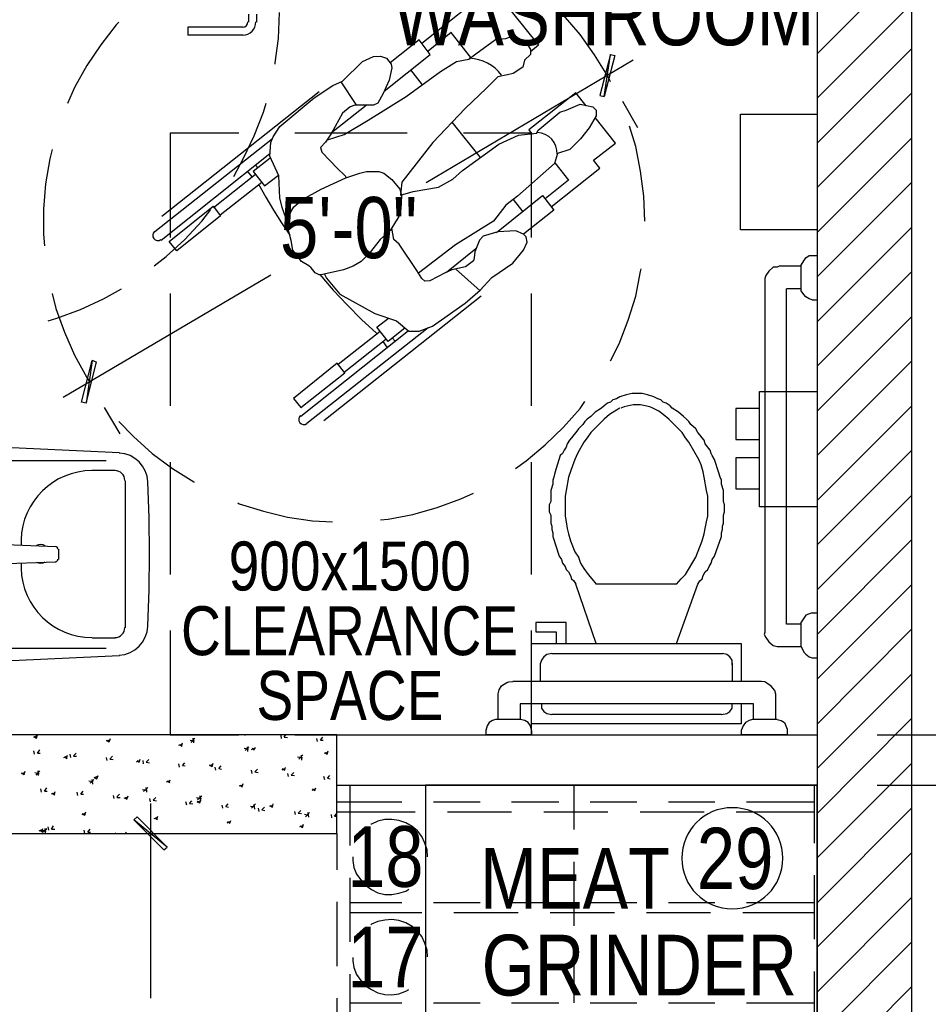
# Model space of a CAD drawing. Header units: millimetres. Extents: x -2604 to 15910, y -8758 to 4239.
# Tile 10 of 13: x 11578 to 13878, y -2925 to -432. Entities that reach past the tile are written whole.
import ezdxf
from ezdxf.enums import TextEntityAlignment as Align

# ---------------------------------------------------------------- set-up
doc = ezdxf.new("R2010")
doc.units = ezdxf.units.MM
doc.layers.add('SOURCE_TEXT', color=7, linetype='Continuous')
doc.layers.add('SOURCE_TRACE', color=8, linetype='Continuous')

msp = doc.modelspace()

# ---------------------------------------------------------------- linework, layer by layer
at = {"layer": 'SOURCE_TRACE'}
for p, q in [((13836.6, -5449.8), (13836.6, 1113.5)), ((13596.8, 0), (13596.8, -5449.8)), ((13596.8, -518.8), (13836.6, -279.1)), ((12789.4, -369.8), (12891, -497.2)), ((12595.7, -491.7), (12719, -394.2)), ((13596.8, -631.3), (13836.6, -391.5)), ((12156.8, -418.6), (12156.8, -438.9)), ((12177.1, -418.6), (12177.1, -438.9)), ((12232.6, -479.6), (12235.3, -414.5)), ((12996.7, -470.1), (12954.7, -421.3)), ((11822.2, -445.7), (11782.9, -495.8)), ((11828.9, -438.9), (11822.2, -445.7)), ((12143.2, -451.1), (12003.7, -451.1)), ((12003.7, -451.1), (12003.7, -471.4)), ((12143.2, -471.4), (12003.7, -471.4)), ((12670.2, -464.7), (12611.9, -512.1)), ((12670.2, -464.7), (12668.8, -466)), ((12720.3, -528.3), (12670.2, -464.7)), ((12808.4, -479.6), (12828.7, -472.8)), ((12828.7, -472.8), (12859.9, -489)), ((13033.2, -521.5), (12996.7, -470.1)), ((11782.9, -495.8), (11747.7, -548.6)), ((12224.5, -541.9), (12232.6, -479.6)), ((12588.9, -483.6), (12515.8, -541.9)), ((12617.4, -520.2), (12588.9, -483.6)), ((12732.5, -518.8), (12782.6, -482.3)), ((12782.6, -482.3), (12808.4, -479.6)), ((12859.9, -489), (12870.7, -508)), ((12891, -497.2), (12870.7, -513.4)), ((12500.9, -613.7), (12617.4, -520.2)), ((12714.9, -532.4), (12732.5, -518.8)), ((12870.7, -520.2), (12855.8, -535.1)), ((12870.7, -508), (12870.7, -520.2)), ((13067.1, -575.7), (13033.2, -521.5)), ((13073.9, -520.2), (13046.8, -624.5)), ((13057.6, -627.2), (13073.9, -520.2)), ((13057.6, -627.2), (13073.9, -520.2)), ((13084.7, -522.9), (13057.6, -627.2)), ((13073.9, -520.2), (13084.7, -522.9)), ((13596.8, -745.1), (13836.6, -505.3)), ((12224.5, -544.6), (12224.5, -541.9)), ((12395.2, -587.9), (12445.3, -537.8)), ((12445.3, -537.8), (12473.8, -525.6)), ((12473.8, -525.6), (12491.4, -524.3)), ((12491.4, -524.3), (12506.3, -529.7)), ((12506.3, -529.7), (12518.5, -544.6)), ((12518.5, -544.6), (12519.8, -554.1)), ((13130.8, -535.1), (12606.5, -845.3)), ((12643.1, -563.5), (12683.7, -537.8)), ((12683.7, -537.8), (12714.9, -532.4)), ((12855.8, -535.1), (12851.7, -552.7)), ((11747.7, -548.6), (11716.5, -604.2)), ((12519.8, -554.1), (12513.1, -585.2)), ((12556.4, -627.2), (12643.1, -563.5)), ((12567.2, -559.5), (12597, -597.4)), ((12812.4, -571.7), (12788.1, -577.1)), ((12827.3, -569), (12812.4, -571.7)), ((12851.7, -552.7), (12827.3, -569)), ((12370.8, -598.8), (12395.2, -587.9)), ((12391.1, -589.3), (12429.1, -647.5)), ((12513.1, -585.2), (12498.2, -619.1)), ((12788.1, -577.1), (12759.6, -605.5)), ((13073.9, -589.3), (13067.1, -575.7)), ((11716.5, -604.2), (11698.9, -644.8)), ((12335.6, -615), (11937.3, -930.7)), ((12323.4, -629.9), (12370.8, -598.8)), ((12498.2, -619.1), (12484.6, -643.5)), ((12759.6, -605.5), (12705.4, -657)), ((12985.8, -617.7), (12866.6, -711.2)), ((13011.6, -650.2), (12985.8, -617.7)), ((13596.8, -857.5), (13836.6, -617.7)), ((12194.7, -666.5), (12201.5, -643.5)), ((12236.7, -703.1), (12323.4, -629.9)), ((12460.2, -686.8), (12556.4, -627.2)), ((12484.6, -643.5), (12473.8, -648.9)), ((12961.5, -661.1), (12996.7, -646.2)), ((12996.7, -646.2), (13029.2, -652.9)), ((13046.8, -624.5), (13057.6, -627.2)), ((13143, -705.8), (13105, -639.4)), ((12171.7, -726.1), (12194.7, -666.5)), ((12366.8, -718), (12454.8, -648.9)), ((12395.2, -669.2), (12366.8, -719.3)), ((12414.2, -652.9), (12395.2, -669.2)), ((12426.4, -648.9), (12414.2, -652.9)), ((12442.6, -648.9), (12426.4, -648.9)), ((12473.8, -648.9), (12442.6, -648.9)), ((12705.4, -657), (12624.1, -743.7)), ((12889.7, -712.6), (12945.2, -666.5)), ((12945.2, -666.5), (12961.5, -661.1)), ((13029.2, -652.9), (13037.3, -661.1)), ((13037.3, -661.1), (13037.3, -676)), ((12399.3, -723.4), (12460.2, -686.8)), ((12671.6, -692.2), (12743.3, -781.6)), ((13037.3, -676), (13019.7, -705.8)), ((13086.1, -745.1), (13034.6, -680)), ((12132.4, -719.3), (11959, -719.3)), ((11959, -719.3), (11959, -983.5)), ((12219.1, -728.8), (12236.7, -703.1)), ((12559.1, -719.3), (12274.6, -719.3)), ((12366.8, -719.3), (12351.9, -742.4)), ((12873.4, -719.3), (12701.4, -719.3)), ((12840.9, -724.7), (12886.9, -719.3)), ((12866.6, -711.2), (12873.4, -720.7)), ((12873.4, -983.5), (12873.4, -719.3)), ((12886.9, -719.3), (12889.7, -712.6)), ((13019.7, -705.8), (12998, -734.2)), ((13137.6, -753.2), (13121.3, -701.7)), ((12217.7, -734.2), (11919.7, -969.9)), ((12144.6, -783), (12171.7, -726.1)), ((12211, -777.6), (12213.7, -743.7)), ((12213.7, -743.7), (12219.1, -728.8)), ((12351.9, -742.4), (12339.7, -755.9)), ((12357.3, -736.9), (12399.3, -723.4)), ((12624.1, -743.7), (12545.6, -844)), ((12698.6, -814.2), (12790.8, -747.8)), ((12790.8, -747.8), (12840.9, -724.7)), ((12998, -734.2), (12970.9, -761.3)), ((13030.5, -788.4), (13086.1, -745.1)), ((13596.8, -971.3), (13836.6, -731.5)), ((11659.6, -761.3), (11654.2, -784.4)), ((11936, -990.3), (12211, -770.8)), ((12339.7, -755.9), (12342.4, -768.1)), ((12342.4, -768.1), (12383, -810.1)), ((12939.8, -770.8), (12931.6, -796.5)), ((12970.9, -761.3), (12939.8, -770.8)), ((13149.7, -815.5), (13137.6, -753.2)), ((11654.2, -784.4), (11643.4, -848)), ((12120.2, -829.1), (12144.6, -783)), ((12212.3, -783), (12169, -816.9)), ((12234, -827.7), (12211, -777.6)), ((12931.6, -796.5), (12838.2, -879.2)), ((12933, -795.2), (12966.9, -838.5)), ((13046.8, -808.7), (13030.5, -788.4)), ((12166.3, -830.4), (12154.1, -815.5)), ((12169, -816.9), (12197.4, -853.4)), ((12181.2, -808.7), (12174.4, -800.6)), ((12383, -810.1), (12399.3, -825)), ((12403.3, -833.1), (12438.5, -820.9)), ((12438.5, -820.9), (12456.2, -816.9)), ((12456.2, -816.9), (12487.3, -816.9)), ((12487.3, -816.9), (12499.5, -820.9)), ((12499.5, -820.9), (12519.8, -837.2)), ((12674.3, -835.8), (12698.6, -814.2)), ((12923.5, -906.3), (13046.8, -808.7)), ((13157.9, -879.2), (13149.7, -815.5)), ((12068.7, -907.6), (12174.4, -823.6)), ((12085, -926.6), (12190.6, -844)), ((12197.4, -853.4), (12232.6, -826.3)), ((12236.7, -883.2), (12234, -827.7)), ((12341, -861.6), (12403.3, -833.1)), ((12399.3, -825), (12406, -833.1)), ((12519.8, -837.2), (12540.1, -861.6)), ((12545.6, -844), (12542.9, -867)), ((12637.7, -856.1), (12674.3, -835.8)), ((12966.9, -838.5), (12908.6, -886)), ((12966.9, -838.5), (12965.5, -839.9)), ((13596.8, -1083.7), (13836.6, -844)), ((11643.4, -848), (11637.9, -911.7)), ((12293.6, -887.3), (12341, -861.6)), ((12540.1, -861.6), (12544.2, -877.8)), ((12542.9, -867), (12541.5, -876.5)), ((12541.5, -876.5), (12574, -867)), ((12574, -867), (12637.7, -856.1)), ((12242.1, -907.6), (12236.7, -883.2)), ((12271.9, -906.3), (12293.6, -887.3)), ((12544.2, -877.8), (12542.9, -911.7)), ((12785.3, -971.3), (12901.8, -877.8)), ((12838.2, -879.2), (12808.4, -902.2)), ((12827.3, -887.3), (12851.7, -918.5)), ((12901.8, -877.8), (12930.3, -914.4)), ((13160.6, -942.8), (13157.9, -879.2)), ((11637.9, -911.7), (11637.9, -975.4)), ((12038.9, -942.8), (12062, -913)), ((12257, -948.3), (12242.1, -907.6)), ((12257, -940.1), (12263.8, -918.5)), ((12263.8, -918.5), (12271.9, -906.3)), ((12542.9, -911.7), (12537.4, -930.7)), ((12808.4, -902.2), (12777.2, -942.8)), ((12930.3, -914.4), (12853.1, -975.4)), ((11995.6, -988.9), (12038.9, -942.8)), ((12257, -959.1), (12257, -940.1)), ((12537.4, -930.7), (12515.8, -965.9)), ((12777.2, -942.8), (12681, -1002.5)), ((12265.2, -991.6), (12257, -959.1)), ((12515.8, -965.9), (12490, -988.9)), ((12525.2, -988.9), (12519.8, -960.5)), ((12788.1, -969.9), (12751.5, -980.8)), ((12834.1, -967.2), (12788.1, -969.9)), ((12853.1, -975.4), (12834.1, -967.2)), ((13596.8, -1197.5), (13836.6, -957.7)), ((11637.9, -975.4), (11640.7, -1005.2)), ((11948.2, -1032.3), (11995.6, -988.9)), ((12269.2, -1016), (12265.2, -991.6)), ((12490, -988.9), (12462.9, -1024.1)), ((12538.8, -1001.1), (12525.2, -988.9)), ((12742, -990.3), (12729.8, -1020.1)), ((12751.5, -980.8), (12742, -990.3)), ((12859.9, -982.1), (12853.1, -975.4)), ((12853.1, -1016), (12862.6, -995.7)), ((12862.6, -995.7), (12859.9, -982.1)), ((12290.9, -1044.4), (12269.2, -1016)), ((12583.5, -1067.5), (12538.8, -1001.1)), ((12681, -1002.5), (12587.6, -1074.3)), ((12658, -1071.5), (12732.5, -1011.9)), ((12729.8, -1020.1), (12728.4, -1035)), ((12826, -1048.5), (12853.1, -1016)), ((11918.4, -1055.3), (11948.2, -1032.3)), ((12309.9, -1055.3), (12290.9, -1044.4)), ((12442.6, -1044.4), (12422.3, -1056.6)), ((12462.9, -1024.1), (12442.6, -1044.4)), ((12727.1, -1043.1), (12706.8, -1058)), ((12728.4, -1035), (12727.1, -1043.1)), ((13556.1, -1053.9), (13562.9, -1043.1)), ((13562.9, -1043.1), (13568.3, -1035)), ((13568.3, -1035), (13576.5, -1029.5)), ((13576.5, -1029.5), (13596.8, -1029.5)), ((13596.8, -1029.5), (13596.8, -1142)), ((12315.3, -1060.7), (12309.9, -1055.3)), ((12326.1, -1072.9), (12315.3, -1060.7)), ((12397.9, -1066.1), (12341, -1078.3)), ((12422.3, -1056.6), (12397.9, -1066.1)), ((12595.7, -1087.8), (12583.5, -1067.5)), ((12671.6, -1066.1), (12655.3, -1072.9)), ((12706.8, -1058), (12671.6, -1066.1)), ((12681, -1063.4), (12743.3, -1119)), ((12773.2, -1085.1), (12826, -1048.5)), ((13137.6, -1132.5), (13149.7, -1070.2)), ((13149.7, -1070.2), (13151.1, -1063.4)), ((13474.9, -1068.8), (13466.7, -1079.7)), ((13485.7, -1059.3), (13474.9, -1068.8)), ((13495.2, -1059.3), (13485.7, -1059.3)), ((13500.6, -1056.6), (13495.2, -1059.3)), ((13556.1, -1056.6), (13500.6, -1056.6)), ((13556.1, -1119), (13556.1, -1053.9)), ((13596.8, -1310), (13836.6, -1070.2)), ((11688.1, -1388.5), (12213.7, -1078.3)), ((12335.6, -1078.3), (12326.1, -1072.9)), ((12341, -1078.3), (12335.6, -1078.3)), ((12349.1, -1077), (12354.6, -1086.4)), ((12354.6, -1086.4), (12388.4, -1127.1)), ((12603.8, -1094.6), (12595.7, -1087.8)), ((12616, -1093.2), (12603.8, -1094.6)), ((12655.3, -1072.9), (12616, -1093.2)), ((12743.3, -1117.6), (12773.2, -1085.1)), ((13466.7, -1079.7), (13464, -1087.8)), ((13464, -1087.8), (13464, -1983.2)), ((11789.7, -1139.3), (11835.7, -1113.5)), ((12705.4, -1150.1), (12743.3, -1117.6)), ((13556.1, -1113.5), (13519.6, -1113.5)), ((13519.6, -1962.9), (13519.6, -1113.5)), ((13562.9, -1128.4), (13556.1, -1119)), ((11659.6, -1125.7), (11669.1, -1163.7)), ((11731.4, -1166.4), (11789.7, -1139.3)), ((11959, -1125.7), (11959, -1410.2)), ((12746.1, -1132.5), (12347.8, -1448.1)), ((12388.4, -1127.1), (12476.5, -1175.9)), ((12873.4, -1410.2), (12873.4, -1125.7)), ((13118.6, -1193.5), (13137.6, -1132.5)), ((13568.3, -1133.9), (13562.9, -1128.4)), ((13576.5, -1139.3), (13568.3, -1133.9)), ((13584.6, -1142), (13576.5, -1139.3)), ((13584.6, -1142), (13596.8, -1142)), ((11669.1, -1163.7), (11690.8, -1223.3)), ((11671.8, -1188), (11731.4, -1166.4)), ((12622.8, -1208.4), (12705.4, -1150.1)), ((11650.1, -1194.8), (11671.8, -1188)), ((12476.5, -1175.9), (12532, -1194.8)), ((12481.9, -1211.1), (12511.7, -1188)), ((12532, -1194.8), (12563.2, -1220.6)), ((13095.6, -1253.1), (13118.6, -1193.5)), ((13596.8, -1423.8), (13836.6, -1184)), ((12289.5, -1435.9), (12561.8, -1219.2)), ((12611.9, -1212.4), (12304.4, -1454.9)), ((12384.4, -1304.5), (12490, -1220.6)), ((12510.3, -1247.6), (12481.9, -1211.1)), ((12553.7, -1212.4), (12510.3, -1247.6)), ((12563.2, -1220.6), (12588.9, -1220.6)), ((12588.9, -1220.6), (12622.8, -1208.4)), ((11690.8, -1223.3), (11716.5, -1281.5)), ((12399.3, -1324.9), (12504.9, -1240.9)), ((12521.2, -1238.2), (12528, -1246.3)), ((12496.8, -1247.6), (12507.6, -1261.2)), ((13073.9, -1296.4), (13095.6, -1253.1)), ((11716.5, -1281.5), (11747.7, -1338.4)), ((11734.1, -1400.7), (11761.2, -1295.1)), ((11761.2, -1295.1), (11746.3, -1403.4)), ((11761.2, -1295.1), (11746.3, -1403.4)), ((11772.1, -1299.1), (11761.2, -1295.1)), ((11746.3, -1403.4), (11772.1, -1299.1)), ((13596.8, -1536.2), (13836.6, -1296.4)), ((11747.7, -1338.4), (11755.8, -1350.6)), ((13079.3, -1395.3), (13073.9, -1400.7)), ((13088.8, -1392.6), (13079.3, -1395.3)), ((13096.9, -1387.2), (13088.8, -1392.6)), ((13113.2, -1381.8), (13096.9, -1387.2)), ((13128.1, -1379.1), (13113.2, -1381.8)), ((13153.8, -1379.1), (13128.1, -1379.1)), ((13167.4, -1381.8), (13153.8, -1379.1)), ((13183.6, -1387.2), (13167.4, -1381.8)), ((13193.1, -1392.6), (13183.6, -1387.2)), ((13201.2, -1395.3), (13193.1, -1392.6)), ((13206.6, -1400.7), (13201.2, -1395.3)), ((11746.3, -1403.4), (11734.1, -1400.7)), ((11831.7, -1480.7), (11792.4, -1414.3)), ((12954.7, -1464.4), (12996.7, -1417)), ((12996.7, -1417), (13008.9, -1399.4)), ((13050.9, -1415.6), (13034.6, -1426.5)), ((13057.6, -1410.2), (13050.9, -1415.6)), ((13065.8, -1403.4), (13057.6, -1410.2)), ((13073.9, -1400.7), (13065.8, -1403.4)), ((13096.9, -1415.6), (13084.7, -1423.8)), ((13107.8, -1412.9), (13099.6, -1415.6)), ((13130.8, -1407.5), (13107.8, -1412.9)), ((13149.7, -1407.5), (13130.8, -1407.5)), ((13172.8, -1412.9), (13149.7, -1407.5)), ((13180.9, -1415.6), (13172.8, -1412.9)), ((13195.8, -1423.8), (13180.9, -1415.6)), ((13214.8, -1403.4), (13206.6, -1400.7)), ((13224.3, -1410.2), (13214.8, -1403.4)), ((13229.7, -1415.6), (13224.3, -1410.2)), ((13245.9, -1426.5), (13229.7, -1415.6)), ((13450.5, -1417), (13390.9, -1417)), ((13390.9, -1417), (13390.9, -1495.6)), ((13596.8, -1650), (13836.6, -1410.2)), ((13014.3, -1444.1), (13008.9, -1449.5)), ((13023.8, -1437.3), (13014.3, -1444.1)), ((13034.6, -1426.5), (13023.8, -1437.3)), ((13057.6, -1444.1), (13023.8, -1477.9)), ((13071.2, -1431.9), (13057.6, -1444.1)), ((13084.7, -1423.8), (13071.2, -1431.9)), ((13206.6, -1431.9), (13195.8, -1423.8)), ((13221.5, -1444.1), (13206.6, -1431.9)), ((13255.4, -1477.9), (13221.5, -1444.1)), ((13258.1, -1437.3), (13245.9, -1426.5)), ((13266.3, -1444.1), (13258.1, -1437.3)), ((13271.7, -1449.5), (13266.3, -1444.1)), ((11828.9, -1449.5), (11865.5, -1487.4)), ((12908.6, -1509.1), (12954.7, -1464.4)), ((12992.6, -1468.5), (12985.8, -1477.9)), ((13003.4, -1457.6), (12992.6, -1468.5)), ((13008.9, -1449.5), (13003.4, -1457.6)), ((13277.1, -1457.6), (13271.7, -1449.5)), ((13289.3, -1468.5), (13277.1, -1457.6)), ((13294.7, -1477.9), (13289.3, -1468.5)), ((11865.5, -1487.4), (11912.9, -1530.8)), ((12975, -1491.5), (12969.6, -1496.9)), ((12980.4, -1483.4), (12975, -1491.5)), ((12985.8, -1477.9), (12980.4, -1483.4)), ((13014.3, -1491.5), (13006.2, -1502.3)), ((13023.8, -1477.9), (13014.3, -1491.5)), ((13263.5, -1491.5), (13255.4, -1477.9)), ((13271.7, -1502.3), (13263.5, -1491.5)), ((13300.1, -1483.4), (13294.7, -1477.9)), ((13305.5, -1491.5), (13300.1, -1483.4)), ((13311, -1496.9), (13305.5, -1491.5)), ((13390.9, -1495.6), (13450.5, -1495.6)), ((11830.3, -1529.4), (11438.8, -1510.5)), ((12859.9, -1549.7), (12908.6, -1509.1)), ((12961.5, -1514.5), (12956, -1522.6)), ((12964.2, -1506.4), (12961.5, -1514.5)), ((12969.6, -1496.9), (12964.2, -1506.4)), ((13006.2, -1502.3), (12989.9, -1530.8)), ((13297.4, -1545.7), (13271.7, -1502.3)), ((13313.7, -1506.4), (13311, -1496.9)), ((13325.9, -1522.6), (13313.7, -1506.4)), ((11912.9, -1530.8), (11964.4, -1568.7)), ((12946.5, -1536.2), (12933, -1579.5)), ((12952, -1530.8), (12946.5, -1536.2)), ((12956, -1522.6), (12952, -1530.8)), ((12983.1, -1545.7), (12977.7, -1561.9)), ((12989.9, -1530.8), (12983.1, -1545.7)), ((13302.8, -1559.2), (13297.4, -1545.7)), ((13328.6, -1530.8), (13325.9, -1522.6)), ((13331.3, -1536.2), (13328.6, -1530.8)), ((13336.7, -1545.7), (13331.3, -1536.2)), ((13347.5, -1579.5), (13336.7, -1545.7)), ((13450.5, -1541.6), (13390.9, -1541.6)), ((13390.9, -1541.6), (13390.9, -1620.2)), ((13596.8, -1762.4), (13836.6, -1522.6)), ((11487.6, -1548.4), (11796.4, -1548.4)), ((11959, -1552.4), (11959, -1836.9)), ((11964.4, -1568.7), (12018.6, -1602.6)), ((12832.8, -1568.7), (12859.9, -1549.7)), ((12873.4, -1836.9), (12873.4, -1552.4)), ((12977.7, -1561.9), (12966.9, -1590.4)), ((13308.2, -1576.8), (13302.8, -1559.2)), ((11819.5, -1574.1), (11761.2, -1574.1)), ((12930.3, -1590.4), (12927.6, -1598.5)), ((12933, -1579.5), (12930.3, -1590.4)), ((12966.9, -1590.4), (12961.5, -1624.2)), ((13311, -1590.4), (13308.2, -1576.8)), ((13316.4, -1624.2), (13311, -1590.4)), ((13351.6, -1590.4), (13347.5, -1579.5)), ((13354.3, -1598.5), (13351.6, -1590.4)), ((11845.2, -1972.4), (11845.2, -1599.9)), ((12018.6, -1602.6), (12018.6, -1603.9)), ((12927.6, -1608), (12922.2, -1624.2)), ((12927.6, -1598.5), (12927.6, -1608)), ((13354.3, -1608), (13354.3, -1598.5)), ((13359.7, -1624.2), (13354.3, -1608)), ((13390.9, -1620.2), (13450.5, -1620.2)), ((12694.6, -1645.9), (12727.1, -1631)), ((12922.2, -1624.2), (12922.2, -1652.7)), ((12961.5, -1624.2), (12958.7, -1639.1)), ((12958.7, -1639.1), (12958.7, -1689.3)), ((13320.4, -1639.1), (13316.4, -1624.2)), ((13320.4, -1689.3), (13320.4, -1639.1)), ((13359.7, -1652.7), (13359.7, -1624.2)), ((13596.8, -1876.2), (13836.6, -1636.4)), ((12129.7, -1655.4), (12133.7, -1658.1)), ((12133.7, -1658.1), (12194.7, -1677.1)), ((12572.7, -1685.2), (12635, -1667.6)), ((12635, -1667.6), (12694.6, -1645.9)), ((12922.2, -1652.7), (12918.1, -1660.8)), ((12918.1, -1660.8), (12918.1, -1678.4)), ((13362.4, -1660.8), (13359.7, -1652.7)), ((13362.4, -1678.4), (13362.4, -1660.8)), ((12194.7, -1677.1), (12255.7, -1692)), ((12255.7, -1692), (12319.3, -1701.5)), ((12510.3, -1697.4), (12572.7, -1685.2)), ((12918.1, -1678.4), (12922.2, -1686.6)), ((12922.2, -1686.6), (12922.2, -1706.9)), ((12958.7, -1689.3), (12961.5, -1704.2)), ((13316.4, -1704.2), (13320.4, -1689.3)), ((13359.7, -1686.6), (13362.4, -1678.4)), ((13359.7, -1706.9), (13359.7, -1686.6)), ((12319.3, -1701.5), (12369.5, -1704.2)), ((12491.4, -1698.8), (12510.3, -1697.4)), ((12922.2, -1706.9), (12924.9, -1715)), ((12924.9, -1715), (12924.9, -1723.1)), ((12961.5, -1704.2), (12964.2, -1720.4)), ((13313.7, -1720.4), (13316.4, -1704.2)), ((13357, -1715), (13359.7, -1706.9)), ((13357, -1723.1), (13357, -1715)), ((12924.9, -1723.1), (12927.6, -1731.3)), ((12927.6, -1731.3), (12927.6, -1740.7)), ((12927.6, -1740.7), (12943.8, -1790.9)), ((12964.2, -1720.4), (12966.9, -1734)), ((12966.9, -1734), (12972.3, -1751.6)), ((13305.5, -1751.6), (13311, -1734)), ((13311, -1734), (13313.7, -1720.4)), ((13336.7, -1790.9), (13354.3, -1740.7)), ((13354.3, -1731.3), (13357, -1723.1)), ((13354.3, -1740.7), (13354.3, -1731.3)), ((11506.5, -1759.7), (11669.1, -1766.5)), ((12972.3, -1751.6), (12983.1, -1780)), ((13289.3, -1793.6), (13305.5, -1751.6)), ((13596.8, -1988.7), (13836.6, -1748.9)), ((11675.9, -1773.3), (11675.9, -1799)), ((12943.8, -1790.9), (12949.3, -1799)), ((12983.1, -1780), (12992.6, -1793.6)), ((12992.6, -1793.6), (12998, -1808.5)), ((13263.5, -1836.9), (13289.3, -1793.6)), ((13331.3, -1799), (13336.7, -1790.9)), ((11669.1, -1805.8), (11506.5, -1811.2)), ((12949.3, -1799), (12952, -1808.5)), ((12952, -1808.5), (12958.7, -1816.6)), ((12958.7, -1816.6), (12961.5, -1824.7)), ((12998, -1808.5), (13006.2, -1822)), ((13320.4, -1824.7), (13323.1, -1816.6)), ((13323.1, -1816.6), (13328.6, -1808.5)), ((13328.6, -1808.5), (13331.3, -1799)), ((12961.5, -1824.7), (12966.9, -1830.2)), ((12966.9, -1830.2), (12972.3, -1839.6)), ((12972.3, -1839.6), (12975, -1847.8)), ((13006.2, -1822), (13017, -1836.9)), ((13017, -1836.9), (13026.5, -1847.8)), ((13252.7, -1847.8), (13263.5, -1836.9)), ((13305.5, -1847.8), (13308.2, -1839.6)), ((13308.2, -1839.6), (13313.7, -1830.2)), ((13313.7, -1830.2), (13320.4, -1824.7)), ((12975, -1847.8), (12980.4, -1853.2)), ((12980.4, -1853.2), (12985.8, -1861.3)), ((13037.3, -2011.7), (12985.8, -1861.3)), ((13026.5, -1847.8), (13037.3, -1861.3)), ((13240.5, -1861.3), (13037.3, -1861.3)), ((13240.5, -1861.3), (13252.7, -1847.8)), ((13240.5, -2011.7), (13294.7, -1861.3)), ((13294.7, -1861.3), (13300.1, -1853.2)), ((13300.1, -1853.2), (13305.5, -1847.8)), ((13596.8, -2102.4), (13836.6, -1862.7)), ((13568.3, -1939.9), (13556.1, -1957.5)), ((13584.6, -1934.5), (13568.3, -1939.9)), ((13584.6, -1934.5), (13596.8, -1934.5)), ((13596.8, -1934.5), (13596.8, -2048.3)), ((12961.5, -1958.8), (12884.2, -1958.8)), ((12884.2, -1958.8), (12884.2, -1981.9)), ((12961.5, -2011.7), (12961.5, -1958.8)), ((13556.1, -1962.9), (13519.6, -1962.9)), ((13556.1, -2019.8), (13556.1, -1957.5)), ((11959, -1979.2), (11959, -2243.3)), ((12873.4, -2243.3), (12873.4, -1979.2)), ((12884.2, -1981.9), (12935.7, -1981.9)), ((12935.7, -1981.9), (12935.7, -2011.7)), ((13464, -1983.2), (13462.7, -1988.7)), ((13462.7, -1988.7), (13466.7, -1996.8)), ((13596.8, -2216.2), (13836.6, -1975.1)), ((11819.5, -1998.1), (11761.2, -1998.1)), ((12873.4, -2107.9), (12873.4, -2011.7)), ((12873.4, -2011.7), (13404.4, -2011.7)), ((13404.4, -2011.7), (13404.4, -2107.9)), ((13466.7, -1996.8), (13474.9, -2007.6)), ((13474.9, -2007.6), (13485.7, -2017.1)), ((13485.7, -2017.1), (13495.2, -2019.8)), ((11830.3, -2042.8), (11438.8, -2061.8)), ((11487.6, -2023.9), (11796.4, -2023.9)), ((12912.7, -2040.1), (12904.6, -2045.5)), ((12924.9, -2037.4), (12912.7, -2040.1)), ((12924.9, -2037.4), (13357, -2037.4)), ((13367.9, -2040.1), (13357, -2037.4)), ((13376, -2045.5), (13367.9, -2040.1)), ((13495.2, -2019.8), (13556.1, -2019.8)), ((13556.1, -2019.8), (13562.9, -2033.4)), ((13562.9, -2033.4), (13568.3, -2038.8)), ((13568.3, -2038.8), (13576.5, -2045.5)), ((12899.1, -2053.7), (12896.4, -2061.8)), ((12896.4, -2107.9), (12896.4, -2061.8)), ((12904.6, -2045.5), (12899.1, -2053.7)), ((13381.4, -2053.7), (13376, -2045.5)), ((13381.4, -2065.9), (13381.4, -2053.7)), ((13381.4, -2061.8), (13381.4, -2107.9)), ((13576.5, -2045.5), (13584.6, -2048.3)), ((13584.6, -2048.3), (13596.8, -2048.3)), ((13596.8, -2328.7), (13836.6, -2088.9)), ((12792.1, -2129.5), (12797.5, -2118.7)), ((12797.5, -2118.7), (12811.1, -2110.6)), ((12811.1, -2110.6), (12816.5, -2109.2)), ((12816.5, -2109.2), (12826, -2107.9)), ((13455.9, -2107.9), (12826, -2107.9)), ((13464, -2109.2), (13455.9, -2107.9)), ((13469.5, -2111.9), (13464, -2109.2)), ((13480.3, -2120.1), (13469.5, -2111.9)), ((12789.4, -2139), (12792.1, -2129.5)), ((12789.4, -2204), (12789.4, -2139)), ((13489.8, -2130.9), (13480.3, -2120.1)), ((13492.5, -2140.4), (13489.8, -2130.9)), ((13492.5, -2204), (13492.5, -2140.4)), ((13435.6, -2164.8), (12844.9, -2164.8)), ((12844.9, -2164.8), (12844.9, -2204)), ((12873.4, -2214.9), (12873.4, -2164.8)), ((12899.1, -2164.8), (12899.1, -2175.6)), ((13381.4, -2175.6), (13381.4, -2164.8)), ((13404.4, -2164.8), (13404.4, -2214.9)), ((13435.6, -2204), (13435.6, -2164.8)), ((12899.1, -2175.6), (12904.6, -2183.7)), ((12904.6, -2183.7), (12912.7, -2189.1)), ((12912.7, -2189.1), (12924.9, -2191.9)), ((13354.3, -2191.9), (12924.9, -2191.9)), ((13354.3, -2191.9), (13367.9, -2189.1)), ((13367.9, -2189.1), (13376, -2183.7)), ((13376, -2183.7), (13381.4, -2175.6)), ((12766.4, -2212.2), (12761, -2220.3)), ((12774.5, -2206.8), (12766.4, -2212.2)), ((12782.6, -2204), (12774.5, -2206.8)), ((12844.9, -2204), (12782.6, -2204)), ((12857.1, -2206.8), (12844.9, -2204)), ((12865.3, -2212.2), (12857.1, -2206.8)), ((12870.7, -2220.3), (12865.3, -2212.2)), ((13404.4, -2214.9), (12873.4, -2214.9)), ((13415.3, -2212.2), (13409.8, -2220.3)), ((13424.7, -2206.8), (13415.3, -2212.2)), ((13432.9, -2204), (13424.7, -2206.8)), ((13495.2, -2204), (13432.9, -2204)), ((13495.2, -2204), (13506, -2206.8)), ((13506, -2206.8), (13514.2, -2212.2)), ((13514.2, -2212.2), (13520.9, -2228.4)), ((13596.8, -2442.5), (13836.6, -2201.3)), ((11620.3, -2251.5), (11623, -2243.3)), ((11959, -2243.3), (12132.4, -2243.3)), ((12148.7, -2244.7), (12148.7, -2243.3)), ((12247.5, -2248.7), (12251.6, -2243.3)), ((12274.6, -2243.3), (12559.1, -2243.3)), ((12380.3, -2243.3), (13596.8, -2243.3)), ((12701.4, -2243.3), (12873.4, -2243.3)), ((12761, -2220.3), (12758.3, -2232.5)), ((12758.3, -2232.5), (12758.3, -2243.3)), ((12873.4, -2243.3), (12758.3, -2243.3)), ((12873.4, -2231.1), (12870.7, -2220.3)), ((12873.4, -2232.5), (12873.4, -2243.3)), ((12873.4, -2243.3), (13404.4, -2243.3)), ((13409.8, -2220.3), (13404.4, -2232.5)), ((13404.4, -2232.5), (13404.4, -2243.3)), ((13520.9, -2243.3), (13404.4, -2243.3)), ((13520.9, -2228.4), (13520.9, -2243.3)), ((13748.5, -2243.3), (15215.6, -2243.3)), ((13748.5, -2243.3), (14918.9, -2243.3)), ((11613.6, -2248.7), (11621.7, -2244.7)), ((11613.6, -2247.4), (11620.3, -2251.5)), ((11797.8, -2258.2), (11805.9, -2255.5)), ((11797.8, -2256.9), (11804.6, -2260.9)), ((11804.6, -2260.9), (11807.3, -2252.8)), ((11980.7, -2269.1), (11990.2, -2266.4)), ((11982, -2267.7), (11988.8, -2271.8)), ((11987.4, -2271.8), (11990.2, -2263.6)), ((12009.1, -2256.9), (12020, -2258.2)), ((12011.8, -2262.3), (12021.3, -2251.5)), ((12018.6, -2263.6), (12017.2, -2251.5)), ((12240.8, -2252.8), (12239.4, -2244.7)), ((12247.5, -2248.7), (12255.7, -2250.1)), ((12331.5, -2259.6), (12330.2, -2252.8)), ((12339.7, -2256.9), (12345.1, -2248.7)), ((12339.7, -2256.9), (12346.4, -2256.9)), ((11614.9, -2292.1), (11613.6, -2284)), ((11623, -2289.4), (11628.5, -2281.3)), ((11623, -2289.4), (11629.8, -2289.4)), ((11707, -2300.2), (11705.7, -2292.1)), ((11713.8, -2296.2), (11720.6, -2289.4)), ((12145.9, -2277.2), (12156.8, -2278.5)), ((12148.7, -2282.6), (12158.1, -2273.1)), ((12155.4, -2285.3), (12154.1, -2273.1)), ((12164.9, -2279.9), (12174.4, -2275.8)), ((12166.3, -2277.2), (12171.7, -2281.3)), ((12171.7, -2281.3), (12174.4, -2274.5)), ((12284.1, -2304.3), (12295, -2293.5)), ((12349.1, -2289.4), (12358.6, -2286.7)), ((12350.5, -2288), (12355.9, -2292.1)), ((12355.9, -2292.1), (12358.6, -2284)), ((11689.4, -2300.2), (11698.9, -2296.2)), ((11690.8, -2298.9), (11697.5, -2302.9)), ((11696.2, -2302.9), (11698.9, -2294.8)), ((11713.8, -2297.5), (11721.9, -2297.5)), ((11799.1, -2308.4), (11797.8, -2300.2)), ((11805.9, -2304.3), (11812.7, -2297.5)), ((11805.9, -2304.3), (11814, -2305.6)), ((11873.7, -2311.1), (11883.1, -2307)), ((11875, -2308.4), (11880.4, -2312.4)), ((11880.4, -2312.4), (11883.1, -2304.3)), ((11891.3, -2316.5), (11889.9, -2308.4)), ((11898, -2312.4), (11904.8, -2305.6)), ((11898, -2312.4), (11906.2, -2313.8)), ((11982, -2324.6), (11980.7, -2316.5)), ((11990.2, -2320.5), (11995.6, -2313.8)), ((12057.9, -2320.5), (12066, -2317.8)), ((12064.7, -2323.3), (12067.4, -2315.1)), ((12281.4, -2298.9), (12293.6, -2300.2)), ((12292.2, -2307), (12290.9, -2294.8)), ((13596.8, -2554.9), (13836.6, -2315.1)), ((11582.4, -2340.9), (11590.5, -2338.2)), ((11582.4, -2339.5), (11589.2, -2343.6)), ((11589.2, -2343.6), (11591.9, -2335.4)), ((11616.3, -2338.2), (11627.1, -2340.9)), ((11619, -2344.9), (11628.5, -2334.1)), ((11625.7, -2346.3), (11624.4, -2334.1)), ((11990.2, -2320.5), (11996.9, -2321.9)), ((12057.9, -2319.2), (12064.7, -2323.3)), ((12074.1, -2332.7), (12072.8, -2324.6)), ((12082.3, -2328.7), (12087.7, -2321.9)), ((12082.3, -2328.7), (12089, -2330)), ((12166.3, -2340.9), (12164.9, -2332.7)), ((12173, -2336.8), (12179.8, -2330)), ((12173, -2336.8), (12181.2, -2338.2)), ((12242.1, -2331.4), (12250.3, -2327.3)), ((12242.1, -2328.7), (12248.9, -2332.7)), ((12248.9, -2332.7), (12250.3, -2326)), ((12258.4, -2349), (12257, -2340.9)), ((12265.2, -2344.9), (12271.9, -2338.2)), ((11753.1, -2359.8), (11763.9, -2361.2)), ((11755.8, -2365.2), (11765.3, -2355.8)), ((11762.6, -2368), (11761.2, -2355.8)), ((11766.6, -2351.7), (11774.8, -2347.6)), ((11766.6, -2350.3), (11773.4, -2354.4)), ((11773.4, -2354.4), (11776.1, -2346.3)), ((11949.5, -2362.5), (11959, -2358.5)), ((11950.9, -2359.8), (11957.6, -2363.9)), ((11956.3, -2363.9), (11959, -2357.1)), ((12140.5, -2374.7), (12143.2, -2366.6)), ((12265.2, -2344.9), (12273.3, -2346.3)), ((12350.5, -2357.1), (12347.8, -2349)), ((12357.3, -2353.1), (12362.7, -2346.3)), ((12357.3, -2353.1), (12364, -2354.4)), ((11632.5, -2388.3), (11631.2, -2380.1)), ((11640.7, -2385.6), (11646.1, -2377.4)), ((11640.7, -2385.6), (11647.4, -2385.6)), ((11658.3, -2392.3), (11667.7, -2389.6)), ((11659.6, -2391), (11666.4, -2395.1)), ((11665, -2395.1), (11667.7, -2386.9)), ((11724.6, -2396.4), (11723.3, -2388.3)), ((11732.8, -2393.7), (11738.2, -2385.6)), ((11888.6, -2381.5), (11900.7, -2382.9)), ((11891.3, -2386.9), (11902.1, -2376.1)), ((11899.4, -2388.3), (11898, -2376.1)), ((12133.7, -2372), (12143.2, -2369.3)), ((12135.1, -2370.7), (12141.9, -2374.7)), ((12318, -2382.9), (12327.5, -2378.8)), ((12319.3, -2380.1), (12324.8, -2384.2)), ((12324.8, -2384.2), (12327.5, -2377.4)), ((12380.3, -2370.7), (13596.8, -2370.7)), ((12414.2, -2523.7), (12414.2, -2370.7)), ((12981.8, -2483.1), (12981.8, -2370.7)), ((13590, -2517), (13590, -2370.7)), ((13748.5, -2370.7), (14918.9, -2370.7)), ((13748.5, -2370.7), (15215.6, -2370.7)), ((11732.8, -2393.7), (11739.5, -2393.7)), ((11816.8, -2404.5), (11815.4, -2396.4)), ((11823.5, -2400.5), (11830.3, -2393.7)), ((11823.5, -2401.8), (11831.7, -2401.8)), ((11842.5, -2403.2), (11852, -2400.5)), ((11843.9, -2401.8), (11849.3, -2405.9)), ((11849.3, -2405.9), (11852, -2397.8)), ((11908.9, -2412.7), (11907.5, -2404.5)), ((11908.9, -2416.7), (11908.9, -2909.8)), ((11915.6, -2408.6), (11922.4, -2401.8)), ((11915.6, -2408.6), (11923.8, -2410)), ((12001, -2420.8), (11998.3, -2412.7)), ((12007.8, -2416.7), (12013.2, -2410)), ((12007.8, -2416.7), (12015.9, -2418.1)), ((12025.4, -2401.8), (12037.6, -2404.5)), ((12026.7, -2414), (12034.9, -2410)), ((12026.7, -2411.3), (12033.5, -2415.4)), ((12028.1, -2407.2), (12038.9, -2397.8)), ((12033.5, -2415.4), (12036.2, -2408.6)), ((12036.2, -2410), (12034.9, -2397.8)), ((12099.9, -2424.9), (12105.3, -2418.1)), ((12164.9, -2428.9), (12174.4, -2418.1)), ((12217.7, -2426.2), (12219.1, -2418.1)), ((12380.3, -2412.7), (12545.6, -2412.7)), ((12625.5, -2412.7), (12743.3, -2412.7)), ((12823.3, -2412.7), (12942.5, -2412.7)), ((13022.4, -2412.7), (13140.3, -2412.7)), ((13220.2, -2412.7), (13338, -2412.7)), ((13418, -2412.7), (13590, -2412.7)), ((11735.5, -2445.2), (11743.6, -2441.1)), ((11735.5, -2442.5), (11742.3, -2446.5)), ((11742.3, -2446.5), (11745, -2438.4)), ((12091.8, -2428.9), (12090.4, -2420.8)), ((12099.9, -2424.9), (12106.7, -2426.2)), ((12162.2, -2423.5), (12173, -2424.9)), ((12173, -2431.6), (12171.7, -2419.4)), ((12183.9, -2437), (12182.5, -2428.9)), ((12190.6, -2433), (12197.4, -2426.2)), ((12190.6, -2433), (12198.8, -2434.3)), ((12211, -2423.5), (12219.1, -2420.8)), ((12211, -2422.1), (12217.7, -2426.2)), ((12276, -2445.2), (12274.6, -2437)), ((12282.8, -2441.1), (12289.5, -2434.3)), ((12282.8, -2441.1), (12290.9, -2442.5)), ((12301.7, -2450.6), (12311.2, -2439.8)), ((12309.9, -2451.9), (12308.5, -2439.8)), ((12374.9, -2449.2), (12380.3, -2442.5)), ((12380.3, -2438.4), (12579.4, -2438.4)), ((12660.7, -2438.4), (12823.3, -2438.4)), ((12904.6, -2438.4), (13067.1, -2438.4)), ((13148.4, -2438.4), (13311, -2438.4)), ((13392.2, -2438.4), (13590, -2438.4)), ((13596.8, -2668.7), (13836.6, -2427.6)), ((11866.9, -2458.7), (11875, -2450.6)), ((11950.9, -2527.8), (11866.9, -2458.7)), ((11866.9, -2458.7), (11942.7, -2534.6)), ((11950.9, -2527.8), (11866.9, -2458.7)), ((11875, -2450.6), (11950.9, -2527.8)), ((11918.4, -2454.7), (11927.8, -2451.9)), ((11919.7, -2453.3), (11926.5, -2457.4)), ((11925.1, -2457.4), (11927.8, -2449.2)), ((12102.6, -2465.5), (12112.1, -2461.4)), ((12103.9, -2462.8), (12110.7, -2466.8)), ((12109.4, -2466.8), (12112.1, -2460.1)), ((12299, -2443.8), (12309.9, -2446.5)), ((12368.1, -2453.3), (12366.8, -2445.2)), ((12374.9, -2449.2), (12380.3, -2449.2)), ((12484.6, -2461.4), (12468.4, -2469.6)), ((12502.2, -2457.4), (12484.6, -2461.4)), ((12519.8, -2457.4), (12502.2, -2457.4)), ((12537.4, -2460.1), (12519.8, -2457.4)), ((12555.1, -2465.5), (12537.4, -2460.1)), ((12571.3, -2475), (12555.1, -2465.5)), ((11627.1, -2485.8), (11636.6, -2481.7)), ((11628.5, -2484.5), (11635.2, -2488.5)), ((11632.5, -2484.5), (11644.7, -2485.8)), ((11633.9, -2488.5), (11636.6, -2480.4)), ((11635.2, -2489.9), (11646.1, -2480.4)), ((11643.4, -2492.6), (11642, -2480.4)), ((11651.5, -2484.5), (11650.1, -2476.3)), ((11658.3, -2481.7), (11663.7, -2473.6)), ((11658.3, -2481.7), (11666.4, -2481.7)), ((11742.3, -2492.6), (11740.9, -2484.5)), ((11750.4, -2489.9), (11755.8, -2481.7)), ((11750.4, -2489.9), (11757.2, -2489.9)), ((11819.5, -2492.6), (11820.8, -2491.2)), ((11819.5, -2492.6), (11820.8, -2492.6)), ((11845.2, -2492.6), (11847.9, -2489.9)), ((11906.2, -2492.6), (11984.7, -2492.6)), ((12286.8, -2475), (12296.3, -2472.3)), ((12288.2, -2473.6), (12293.6, -2477.7)), ((12293.6, -2477.7), (12296.3, -2469.6)), ((12380.3, -2492.6), (12380.3, -2584.7)), ((12468.4, -2469.6), (12467, -2469.6)), ((12584.9, -2485.8), (12571.3, -2475)), ((12595.7, -2500.7), (12584.9, -2485.8)), ((12603.8, -2517), (12595.7, -2500.7)), ((12609.2, -2534.6), (12603.8, -2517)), ((11942.7, -2534.6), (11950.9, -2527.8)), ((12610.6, -2552.2), (12609.2, -2534.6)), ((13596.8, -2781.1), (13836.6, -2541.4)), ((12420.9, -2552.2), (12420.9, -2561.7)), ((12420.9, -2561.7), (12423.6, -2579.3)), ((12981.8, -2726.9), (12981.8, -2564.4)), ((12423.6, -2579.3), (12430.4, -2595.5)), ((12414.2, -2767.6), (12414.2, -2605)), ((12430.4, -2595.5), (12441.3, -2610.4)), ((12441.3, -2610.4), (12453.5, -2624)), ((13590, -2760.8), (13590, -2598.3)), ((12453.5, -2624), (12468.4, -2634.8)), ((12468.4, -2634.8), (12484.6, -2643)), ((12537.4, -2644.3), (12555.1, -2638.9)), ((12555.1, -2638.9), (12563.2, -2633.5)), ((12380.3, -2666), (12380.3, -2828.5)), ((12414.2, -2667.3), (12545.6, -2667.3)), ((12484.6, -2643), (12502.2, -2647)), ((12502.2, -2647), (12519.8, -2647)), ((12519.8, -2647), (12537.4, -2644.3)), ((12625.5, -2667.3), (12743.3, -2667.3)), ((12823.3, -2667.3), (12942.5, -2667.3)), ((13022.4, -2667.3), (13140.3, -2667.3)), ((13220.2, -2667.3), (13338, -2667.3)), ((13418, -2667.3), (13590, -2667.3)), ((13596.8, -2894.9), (13836.6, -2653.8)), ((12414.2, -2693.1), (12595.7, -2693.1)), ((12484.6, -2716.1), (12468.4, -2722.9)), ((12502.2, -2712), (12484.6, -2716.1)), ((12519.8, -2710.7), (12502.2, -2712)), ((12537.4, -2713.4), (12519.8, -2710.7)), ((12555.1, -2718.8), (12537.4, -2713.4)), ((12677, -2693.1), (12839.5, -2693.1)), ((12920.8, -2693.1), (13083.4, -2693.1)), ((13164.7, -2693.1), (13327.2, -2693.1)), ((13408.5, -2693.1), (13590, -2693.1)), ((12468.4, -2722.9), (12467, -2724.2)), ((12571.3, -2728.3), (12555.1, -2718.8)), ((12584.9, -2740.5), (12571.3, -2728.3)), ((12595.7, -2754), (12584.9, -2740.5)), ((12603.8, -2770.3), (12595.7, -2754)), ((12609.2, -2787.9), (12603.8, -2770.3)), ((12610.6, -2805.5), (12609.2, -2787.9)), ((13596.8, -3007.4), (13836.6, -2767.6)), ((12420.9, -2806.9), (12420.9, -2815)), ((12420.9, -2815), (12423.6, -2832.6)), ((12981.8, -2922), (12981.8, -2808.2)), ((12423.6, -2832.6), (12430.4, -2850.2)), ((12414.2, -3011.4), (12414.2, -2848.9)), ((12430.4, -2850.2), (12441.3, -2865.1)), ((12441.3, -2865.1), (12453.5, -2878.7)), ((13590, -3004.7), (13590, -2842.1)), ((12453.5, -2878.7), (12468.4, -2888.1)), ((12468.4, -2888.1), (12484.6, -2896.3)), ((12555.1, -2892.2), (12563.2, -2888.1)), ((13596.8, -3121.2), (13836.6, -2880)), ((12380.3, -2909.8), (12381.7, -3072.4)), ((12484.6, -2896.3), (12502.2, -2900.3)), ((12502.2, -2900.3), (12519.8, -2901.7)), ((12519.8, -2901.7), (12537.4, -2899)), ((12537.4, -2899), (12555.1, -2892.2)), ((12414.2, -2922), (12545.6, -2922)), ((12625.5, -2922), (12743.3, -2922)), ((12823.3, -2922), (12942.5, -2922)), ((13022.4, -2922), (13140.3, -2922)), ((13220.2, -2922), (13338, -2922)), ((13418, -2922), (13590, -2922))]:
    msp.add_line(p, q, dxfattribs=at)
for points in [[(12142.6, -471.4), (12149.2, -470.7), (12155.5, -468.8), (12161.1, -465.8), (12166, -461.7), (12170.1, -456.8), (12173.1, -451.2), (12175.1, -444.9), (12175.7, -438.2)], [(12142.6, -451.1), (12147.6, -450.1), (12151.7, -447.3), (12154.4, -443.2), (12155.4, -438.2)], [(12797.8, -572.9), (12790.1, -563.7), (12781.5, -555.5), (12772.1, -548.4), (12762.1, -542.3), (12751.4, -537.3), (12740.3, -533.6), (12728.7, -531.1), (12716.8, -529.8)], [(12924.8, -735), (12917.1, -728), (12908.2, -722.8), (12898.5, -719.4), (12888.3, -718)], [(12938.4, -772.8), (12937.9, -762.5), (12935.4, -752.5), (12931, -743.3), (12924.8, -735)], [(12182, -848.6), (12200.7, -881.8), (12220.3, -914.5), (12240.8, -946.6), (12262.1, -978.2)], [(11919.2, -968.7), (11915.9, -972.6), (11914.4, -977.3), (11914.8, -982.2), (11917.1, -986.7)], [(11917.1, -986.7), (11921, -990), (11925.7, -991.5), (11930.6, -991.1), (11935.2, -988.8)], [(12337.9, -1077.8), (12371.7, -1116.8), (12406.8, -1154.7), (12443.4, -1191.2), (12481.2, -1226.3)], [(12289, -1434.7), (12285.7, -1438.6), (12284.2, -1443.3), (12284.6, -1448.2), (12286.9, -1452.8)], [(12286.9, -1452.8), (12290.8, -1456), (12295.5, -1457.5), (12300.4, -1457.2), (12305, -1454.8)], [(11902, -1602.8), (11900.1, -1588.4), (11895.5, -1574.9), (11888.7, -1562.7), (11879.9, -1552.1), (11869.3, -1543.1), (11857.2, -1536.2), (11843.8, -1531.6), (11829.4, -1529.5)], [(11760.5, -1574.1), (11742.5, -1575), (11724.9, -1577.7), (11708, -1582), (11691.7, -1587.8), (11676.2, -1595.2), (11661.5, -1603.9), (11647.8, -1614), (11635.1, -1625.2), (11623.5, -1637.7), (11613.1, -1651.2), (11604.1, -1665.6), (11596.4, -1681), (11590.1, -1697.1), (11585.4, -1714), (11582.4, -1731.5), (11581.1, -1749.5)], [(11843.9, -1599.2), (11843.3, -1594.1), (11841.9, -1589.4), (11839.6, -1585.2), (11836.5, -1581.5), (11832.8, -1578.4), (11828.5, -1576.1), (11823.8, -1574.6), (11818.8, -1574.1)], [(11902.4, -1967.4), (11905.2, -1876.1), (11906.2, -1784.8), (11905.2, -1693.5), (11902.4, -1602.2)], [(11581.5, -1748.6), (11581.2, -1762.1)], [(11642.6, -1764.4), (11637.2, -1762), (11631.4, -1761.1), (11625.6, -1761.6), (11620, -1763.5)], [(11674.5, -1772.6), (11674, -1770.2), (11672.7, -1768.3), (11670.8, -1767), (11668.4, -1766.5)], [(11581.2, -1807.5), (11581.5, -1820.9)], [(11620, -1806), (11625.6, -1808), (11631.4, -1808.5), (11637.2, -1807.5), (11642.6, -1805.2)], [(11668.4, -1804.4), (11670.8, -1803.9), (11672.7, -1802.6), (11674, -1800.7), (11674.5, -1798.3)], [(11581.1, -1821.4), (11582.4, -1839.4), (11585.4, -1856.9), (11590.1, -1873.8), (11596.4, -1889.9), (11604.1, -1905.3), (11613.1, -1919.7), (11623.5, -1933.2), (11635.1, -1945.7), (11647.8, -1956.9), (11661.5, -1967), (11676.2, -1975.7), (11691.7, -1983.1), (11708, -1988.9), (11724.9, -1993.2), (11742.5, -1995.9), (11760.5, -1996.8)], [(11829.4, -2041.4), (11843.8, -2039.3), (11857.2, -2034.7), (11869.3, -2027.8), (11879.9, -2018.8), (11888.7, -2008.2), (11895.5, -1996), (11900.1, -1982.5), (11902, -1968.1)], [(11818.8, -1996.8), (11823.8, -1996.3), (11828.5, -1994.8), (11832.8, -1992.5), (11836.5, -1989.4), (11839.6, -1985.7), (11841.9, -1981.5), (11843.3, -1976.8), (11843.9, -1971.7)], [(13382.1, -2427.6), (13369, -2428.2), (13356.3, -2430.2), (13344, -2433.3), (13332.2, -2437.6), (13321.1, -2443), (13310.5, -2449.4), (13300.6, -2456.8), (13291.6, -2465.1), (13283.3, -2474.1), (13275.9, -2484), (13269.5, -2494.6), (13264.1, -2505.7), (13259.8, -2517.5), (13256.7, -2529.8), (13254.7, -2542.5), (13254.1, -2555.6)], [(13510.1, -2555.6), (13509.4, -2542.5), (13507.5, -2529.8), (13504.3, -2517.5), (13500, -2505.7), (13494.6, -2494.6), (13488.2, -2484), (13480.9, -2474.1), (13472.6, -2465.1), (13463.5, -2456.8), (13453.7, -2449.4), (13443.1, -2443), (13431.9, -2437.6), (13420.1, -2433.3), (13407.9, -2430.2), (13395.2, -2428.2), (13382.1, -2427.6)], [(13254.1, -2555.6), (13254.7, -2568.7), (13256.7, -2581.4), (13259.8, -2593.6), (13264.1, -2605.4), (13269.5, -2616.6), (13275.9, -2627.2), (13283.3, -2637), (13291.6, -2646.1), (13300.6, -2654.4), (13310.5, -2661.7), (13321.1, -2668.1), (13332.2, -2673.5), (13344, -2677.8), (13356.3, -2681), (13369, -2682.9), (13382.1, -2683.6)], [(13382.1, -2683.6), (13395.2, -2682.9), (13407.9, -2681), (13420.1, -2677.8), (13431.9, -2673.5), (13443.1, -2668.1), (13453.7, -2661.7), (13463.5, -2654.4), (13472.6, -2646.1), (13480.9, -2637), (13488.2, -2627.2), (13494.6, -2616.6), (13500, -2605.4), (13504.3, -2593.6), (13507.5, -2581.4), (13509.4, -2568.7), (13510.1, -2555.6)]]:
    msp.add_lwpolyline(points, dxfattribs=at)
for points in [[(13403.1, -671.9), (13596.8, -671.9), (13596.8, -964.5), (13403.1, -964.5)], [(11956.3, -994.3), (12067.4, -904.9), (12086.3, -929.3), (11975.3, -1017.4)], [(12289.5, -1414.3), (12400.6, -1326.2), (12381.7, -1301.8), (12270.6, -1391.2)], [(13596.8, -1666.2), (13450.5, -1666.2), (13450.5, -1373.6), (13596.8, -1373.6)], [(11311.5, -2243.3), (11311.5, -2492.6), (12380.3, -2492.6), (12380.3, -2243.3)], [(13596.8, -3056.1), (13596.8, -2370.7), (12605.2, -2370.7), (12605.2, -3056.1)]]:
    msp.add_lwpolyline(points, close=True, dxfattribs=at)

# ---------------------------------------------------------------- texts
at = {"layer": 'SOURCE_TEXT'}
for s, height, p, p2 in [('WASHROOM', 154.99, (12522.5, -497.2), (13589.4, -497.2)), ('5\'-0"', 154.99, (12236.7, -1036.3), (12584.4, -1036.3)), ('900x1500', 123.99, (12106.7, -1877.6), (12720.1, -1877.6)), ('CLEARANCE', 123.99, (11986.1, -2041.5), (12839.7, -2041.5)), ('SPACE', 123.99, (12177.1, -2205.4), (12650.6, -2205.4)), ('18', 153.74, (12407.4, -2628.1), (12600, -2628.1)), ('29', 154.99, (13292, -2633.5), (13486.2, -2633.5)), ('MEAT', 153.74, (12743.3, -2683.6), (13224.4, -2683.6)), ('17', 153.74, (12407.4, -2882.7), (12600, -2882.7)), ('GRINDER', 153.74, (12747.4, -2903.1), (13545.9, -2903.1))]:
    msp.add_text(s, height=height, dxfattribs=at).set_placement(p, p2, align=Align.FIT)

doc.saveas('drawing.dxf')
